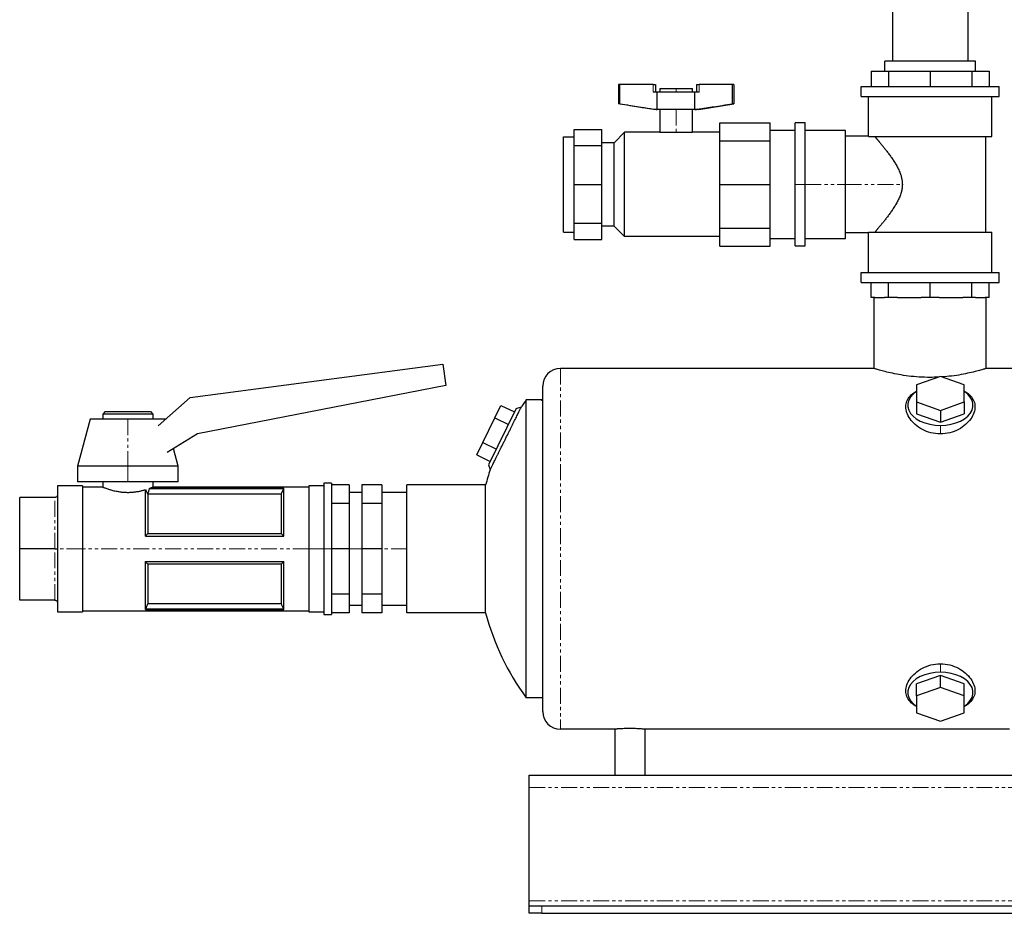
# Model space of a CAD drawing. Header units: millimetres. Extents: x 17 to 1288, y 24 to 827.
# Tile 1 of 4: x 17 to 409, y 24 to 380. Entities that reach past the tile are written whole.
import ezdxf

# ---------------------------------------------------------------- set-up
doc = ezdxf.new("R2010")
doc.units = ezdxf.units.MM
doc.linetypes.add('PHANTOM', pattern=[12.7, 6.35, -1.27, 1.27, -1.27, 1.27, -1.27])

msp = doc.modelspace()

# ---------------------------------------------------------------- linework, layer by layer
at = {"color": 7, "linetype": 'Continuous', "lineweight": 25}
for p, q in [((364.2, 411.66), (364.2, 363.16)), ((394.2, 411.66), (394.2, 363.16)), ((361.2, 359.16), (361.2, 363.16)), ((397.2, 363.16), (361.2, 363.16)), ((397.2, 359.16), (397.2, 363.16)), ((355.75, 359.16), (355.75, 353.16)), ((355.75, 359.16), (362.62, 359.16)), ((362.62, 359.16), (362.62, 353.16)), ((362.62, 359.16), (379.2, 359.16)), ((379.2, 359.16), (379.2, 353.16)), ((379.2, 359.16), (395.78, 359.16)), ((395.78, 359.16), (395.78, 353.16)), ((395.78, 359.16), (402.65, 359.16)), ((402.65, 359.16), (402.65, 353.16)), ((255.25, 353.91), (255.25, 346.24)), ((255.8, 353.91), (255.25, 353.91)), ((255.8, 346.24), (255.8, 353.91)), ((269.05, 353.91), (255.8, 353.91)), ((269.05, 353.91), (270.05, 353.91)), ((270.05, 353.91), (270.05, 350.91)), ((286.38, 353.91), (286.38, 350.91)), ((286.38, 353.91), (287.38, 353.91)), ((300.63, 353.91), (287.38, 353.91)), ((300.63, 346.24), (300.63, 353.91)), ((301.18, 353.91), (300.63, 353.91)), ((301.18, 353.91), (301.18, 346.24)), ((351.77, 349.16), (351.77, 353.16)), ((351.77, 353.16), (406.62, 353.16)), ((406.62, 349.16), (406.62, 353.16)), ((270.73, 350.91), (269.05, 350.91)), ((285.7, 350.91), (270.73, 350.91)), ((270.73, 343.91), (270.73, 350.91)), ((271.71, 352.31), (271.71, 350.91)), ((271.71, 352.31), (278.21, 352.31)), ((278.21, 352.31), (284.71, 352.31)), ((284.71, 350.91), (284.71, 352.31)), ((285.7, 343.91), (285.7, 350.91)), ((287.38, 350.91), (285.7, 350.91)), ((351.77, 349.16), (406.62, 349.16)), ((354.69, 333.31), (354.69, 349.16)), ((403.7, 333.16), (403.7, 349.16)), ((255.8, 346.24), (255.25, 346.24)), ((269.21, 343.91), (255.25, 346.24)), ((287.21, 343.91), (301.18, 346.24)), ((301.18, 346.24), (300.63, 346.24)), ((270.73, 343.91), (269.21, 343.91)), ((285.7, 343.91), (270.73, 343.91)), ((271.71, 343.91), (271.71, 334.88)), ((284.71, 334.88), (284.71, 343.91)), ((287.21, 343.91), (285.7, 343.91)), ((295.59, 338.71), (315.59, 338.71)), ((295.59, 331.52), (295.59, 338.71)), ((315.59, 331.52), (315.59, 338.71)), ((329.59, 338.66), (325.59, 338.66)), ((325.59, 314.16), (325.59, 338.66)), ((329.59, 314.16), (329.59, 338.66)), ((233.42, 295.19), (233.42, 333.13)), ((233.42, 333.13), (237.67, 333.13)), ((237.67, 336.02), (248.67, 336.02)), ((237.67, 329.61), (237.67, 336.02)), ((248.67, 329.61), (248.67, 336.02)), ((253.58, 330.73), (257.74, 334.88)), ((257.74, 293.43), (257.74, 334.88)), ((271.71, 334.88), (257.74, 334.88)), ((271.71, 334.88), (278.21, 334.88)), ((278.21, 334.88), (284.71, 334.88)), ((295.59, 334.88), (284.71, 334.88)), ((315.59, 335.71), (325.59, 335.71)), ((345.59, 335.66), (329.59, 335.66)), ((345.59, 314.16), (345.59, 335.66)), ((354.69, 333.31), (345.59, 333.31)), ((354.81, 333.16), (403.7, 333.16)), ((401.3, 295.16), (401.3, 333.16)), ((237.67, 329.61), (248.67, 329.61)), ((237.67, 314.16), (237.67, 329.61)), ((253.58, 330.73), (248.67, 330.73)), ((248.67, 314.16), (248.67, 329.61)), ((253.58, 297.58), (253.58, 330.73)), ((295.59, 331.52), (315.59, 331.52)), ((295.59, 314.16), (295.59, 331.52)), ((315.59, 314.16), (315.59, 331.52)), ((237.67, 314.16), (248.67, 314.16)), ((237.67, 298.7), (237.67, 314.16)), ((248.67, 298.7), (248.67, 314.16)), ((295.59, 296.79), (295.59, 314.16)), ((295.59, 314.16), (315.59, 314.16)), ((315.59, 296.79), (315.59, 314.16)), ((325.59, 289.66), (325.59, 314.16)), ((329.59, 289.66), (329.59, 314.16)), ((345.59, 292.66), (345.59, 314.16)), ((237.67, 298.7), (248.67, 298.7)), ((237.67, 292.29), (237.67, 298.7)), ((248.67, 292.29), (248.67, 298.7)), ((253.58, 297.58), (248.67, 297.58)), ((253.58, 297.58), (257.74, 293.43)), ((233.42, 295.19), (237.67, 295.19)), ((295.59, 296.79), (315.59, 296.79)), ((295.59, 289.6), (295.59, 296.79)), ((315.59, 289.6), (315.59, 296.79)), ((345.59, 295), (354.69, 295)), ((354.69, 279.16), (354.69, 295)), ((354.81, 295.16), (403.7, 295.16)), ((403.7, 279.16), (403.7, 295.16)), ((237.67, 292.29), (248.67, 292.29)), ((295.59, 293.43), (257.74, 293.43)), ((315.59, 292.6), (325.59, 292.6)), ((329.59, 292.66), (345.59, 292.66)), ((295.59, 289.6), (315.59, 289.6)), ((325.59, 289.66), (329.59, 289.66)), ((351.77, 275.16), (351.77, 279.16)), ((351.77, 279.16), (406.62, 279.16)), ((406.62, 275.16), (406.62, 279.16)), ((351.77, 275.16), (406.62, 275.16)), ((355.75, 269.16), (355.75, 275.16)), ((362.62, 269.16), (362.62, 275.16)), ((379.2, 269.16), (379.2, 275.16)), ((395.78, 269.16), (395.78, 275.16)), ((402.65, 269.16), (402.65, 275.16)), ((357.24, 269.16), (355.75, 269.16)), ((356.95, 240.91), (356.95, 269.16)), ((357.24, 269.16), (361.12, 269.16)), ((362.62, 269.16), (361.12, 269.16)), ((366.22, 269.16), (362.62, 269.16)), ((366.22, 269.16), (375.59, 269.16)), ((379.2, 269.16), (375.59, 269.16)), ((382.81, 269.16), (379.2, 269.16)), ((382.81, 269.16), (392.17, 269.16)), ((395.78, 269.16), (392.17, 269.16)), ((397.27, 269.16), (395.78, 269.16)), ((397.27, 269.16), (401.15, 269.16)), ((402.65, 269.16), (401.15, 269.16)), ((401.45, 240.91), (401.45, 269.16)), ((85.03, 229.34), (185.5, 242.67)), ((185.5, 242.67), (186.64, 234.09)), ((356.95, 240.91), (232.2, 240.91)), ((413.8, 240.91), (401.45, 240.91)), ((383.3, 237.77), (373.8, 234.39)), ((392.8, 234.39), (383.3, 237.77)), ((186.64, 234.09), (87.84, 214.89)), ((225.2, 104.41), (225.2, 233.91)), ((373.8, 234.39), (373.8, 227.64)), ((392.8, 227.64), (392.8, 234.39)), ((72.31, 218.11), (85.03, 229.34)), ((218.64, 109.91), (218.64, 228.41)), ((224.53, 228.41), (218.64, 228.41)), ((225.2, 228.63), (224.53, 228.41)), ((373.8, 227.64), (373.8, 222.91)), ((373.8, 227.64), (383.3, 224.26)), ((383.3, 224.26), (392.8, 227.64)), ((392.8, 227.64), (392.8, 222.91)), ((51.2, 223.76), (50.2, 222.76)), ((51.2, 223.76), (69.2, 223.76)), ((69.2, 223.76), (70.2, 222.76)), ((214.61, 224.99), (203.66, 202.52)), ((206.15, 221.32), (208.55, 226.24)), ((208.55, 226.24), (213.94, 223.61)), ((214.61, 224.99), (216.73, 225.72)), ((383.3, 224.26), (383.3, 219.53)), ((45.2, 220.76), (40.2, 202.01)), ((60.2, 220.76), (45.2, 220.76)), ((50.2, 222.76), (50.2, 220.76)), ((70.2, 222.76), (50.2, 222.76)), ((75.2, 220.76), (60.2, 220.76)), ((70.2, 222.76), (70.2, 220.76)), ((75.2, 220.76), (75.2, 220.76)), ((201.34, 211.46), (206.15, 221.32)), ((206.15, 221.32), (211.54, 218.68)), ((373.8, 222.91), (383.3, 219.53)), ((383.3, 219.53), (392.8, 222.91)), ((87.84, 214.89), (75.8, 207.52)), ((198.93, 206.53), (201.34, 211.46)), ((201.34, 211.46), (206.73, 208.83)), ((80.2, 202.01), (78.32, 209.06)), ((198.93, 206.53), (204.33, 203.9)), ((40.2, 202.01), (40.2, 195.76)), ((60.2, 202.01), (40.2, 202.01)), ((80.2, 202.01), (60.2, 202.01)), ((80.2, 195.76), (80.2, 202.01)), ((203.66, 202.52), (204.29, 200.67)), ((42.2, 194.26), (32.2, 194.26)), ((32.2, 194.26), (32.2, 169.16)), ((60.2, 195.76), (40.2, 195.76)), ((42.2, 194.26), (42.2, 169.16)), ((50.2, 193.76), (42.2, 193.76)), ((50.2, 195.76), (50.2, 193.76)), ((80.2, 195.76), (60.2, 195.76)), ((67.2, 174.16), (67.2, 192.7)), ((68.86, 193.24), (122.2, 193.24)), ((68.86, 193.24), (68.86, 193.2)), ((68.86, 193.2), (122.18, 193.2)), ((70.2, 195.76), (70.2, 193.76)), ((132.2, 193.76), (70.2, 193.76)), ((122.2, 174.16), (122.2, 193.24)), ((138.2, 194.26), (132.2, 194.26)), ((132.2, 194.26), (132.2, 169.16)), ((141.2, 195.26), (138.2, 195.26)), ((138.2, 195.26), (138.2, 169.16)), ((141.2, 195.26), (141.2, 169.16)), ((148.2, 194.59), (141.2, 194.59)), ((148.2, 194.59), (148.2, 187.14)), ((161.2, 194.59), (153.2, 194.59)), ((153.2, 194.59), (153.2, 187.14)), ((161.2, 194.59), (161.2, 187.14)), ((171.2, 143.76), (171.2, 194.56)), ((202.48, 194.56), (171.2, 194.56)), ((202.48, 143.76), (202.48, 194.56)), ((31.2, 189.61), (17.2, 189.61)), ((17.2, 169.16), (17.2, 189.61)), ((68.13, 190.92), (68.13, 175.21)), ((121.27, 190.93), (68.16, 190.93)), ((121.27, 175.21), (121.27, 190.93)), ((153.2, 191.58), (148.2, 191.58)), ((171.2, 191.58), (161.2, 191.58)), ((148.2, 187.14), (141.2, 187.14)), ((148.2, 187.14), (148.2, 169.16)), ((161.2, 187.14), (153.2, 187.14)), ((153.2, 187.14), (153.2, 169.16)), ((161.2, 187.14), (161.2, 169.16)), ((67.2, 174.16), (122.2, 174.16)), ((68.13, 175.21), (121.27, 175.21)), ((31.2, 169.16), (17.2, 169.16)), ((17.2, 148.71), (17.2, 169.16)), ((32.2, 169.16), (32.2, 144.06)), ((42.2, 169.16), (42.2, 144.06)), ((132.2, 169.16), (132.2, 144.06)), ((138.2, 169.16), (138.2, 143.06)), ((141.2, 169.16), (141.2, 143.06)), ((148.2, 169.16), (141.2, 169.16)), ((148.2, 169.16), (148.2, 151.17)), ((161.2, 169.16), (153.2, 169.16)), ((153.2, 169.16), (153.2, 151.17)), ((161.2, 169.16), (161.2, 151.17)), ((67.2, 164.16), (122.2, 164.16)), ((67.2, 145.07), (67.2, 164.16)), ((68.13, 163.1), (68.13, 147.38)), ((121.27, 163.1), (68.13, 163.1)), ((121.27, 147.38), (121.27, 163.1)), ((122.2, 145.07), (122.2, 164.16)), ((148.2, 151.17), (141.2, 151.17)), ((148.2, 151.17), (148.2, 143.72)), ((161.2, 151.17), (153.2, 151.17)), ((153.2, 151.17), (153.2, 143.72)), ((161.2, 151.17), (161.2, 143.72)), ((31.2, 148.71), (17.2, 148.71)), ((67.2, 145.07), (122.2, 145.07)), ((122.18, 145.12), (67.22, 145.12)), ((68.13, 147.38), (121.27, 147.38)), ((148.2, 146.73), (153.2, 146.73)), ((161.2, 146.73), (171.2, 146.73)), ((32.2, 144.06), (42.2, 144.06)), ((42.2, 144.56), (132.2, 144.56)), ((132.2, 144.06), (138.2, 144.06)), ((138.2, 143.06), (141.2, 143.06)), ((148.2, 143.72), (141.2, 143.72)), ((161.2, 143.72), (153.2, 143.72)), ((202.48, 143.76), (171.2, 143.76)), ((383.3, 118.78), (373.8, 115.4)), ((383.3, 114.05), (383.3, 118.78)), ((392.8, 115.4), (383.3, 118.78)), ((373.8, 110.67), (373.8, 115.4)), ((383.3, 114.05), (373.8, 110.67)), ((392.8, 110.67), (383.3, 114.05)), ((392.8, 110.67), (392.8, 115.4)), ((225.2, 109.91), (218.64, 109.91)), ((373.8, 110.67), (373.8, 103.92)), ((392.8, 103.92), (392.8, 110.67)), ((373.8, 103.92), (383.3, 100.54)), ((383.3, 100.54), (392.8, 103.92)), ((253.8, 97.41), (232.2, 97.41)), ((253.8, 97.41), (253.8, 79.16)), ((410.8, 97.41), (265.8, 97.41)), ((265.8, 97.41), (265.8, 79.16)), ((219.8, 79.16), (739.8, 79.16)), ((219.8, 74.16), (219.8, 79.16)), ((219.8, 29.16), (219.8, 74.16)), ((219.8, 27.16), (219.8, 29.16)), ((219.8, 24.16), (219.8, 27.16)), ((219.8, 27.16), (224.8, 27.16)), ((224.8, 24.16), (219.8, 24.16)), ((224.8, 27.16), (734.8, 27.16)), ((224.8, 24.16), (734.8, 24.16))]:
    msp.add_line(p, q, dxfattribs=at)
at = {"color": 8, "linetype": 'PHANTOM', "lineweight": 18}
for p, q in [((269.05, 350.91), (269.05, 353.91)), ((287.38, 353.91), (287.38, 350.91)), ((278.21, 352.31), (278.21, 350.91)), ((278.21, 343.91), (278.21, 334.88)), ((325.59, 314.16), (329.59, 314.16)), ((329.59, 314.16), (345.59, 314.16)), ((345.59, 314.16), (368.17, 314.16)), ((232.2, 240.91), (232.2, 97.41)), ((60.2, 220.76), (60.2, 202.01)), ((383.3, 218.28), (383.3, 214.87)), ((60.2, 202.01), (60.2, 195.76)), ((31.2, 169.16), (31.2, 189.61)), ((31.2, 148.71), (31.2, 169.16)), ((42.2, 169.16), (32.2, 169.16)), ((132.2, 169.16), (42.2, 169.16)), ((138.2, 169.16), (132.2, 169.16)), ((141.2, 169.16), (138.2, 169.16)), ((153.2, 169.16), (148.2, 169.16)), ((171.2, 169.16), (161.2, 169.16)), ((383.3, 120.03), (383.3, 123.44)), ((219.8, 74.16), (739.8, 74.16)), ((219.8, 29.16), (739.8, 29.16)), ((224.8, 27.16), (224.8, 24.16))]:
    msp.add_line(p, q, dxfattribs=at)
at = {"color": 7, "linetype": 'Continuous', "lineweight": 25, "flags": 128}
for points in [[(373.8, 231.8), (373.73, 231.71), (372.42, 230.66), (371.39, 229.5), (370.7, 228.25), (370.34, 226.95), (370.34, 225.63), (370.7, 224.32), (371.39, 223.07), (372.42, 221.91), (373.73, 220.87), (375.31, 219.97), (377.11, 219.25), (379.08, 218.72), (381.16, 218.39), (383.3, 218.28)], [(383.3, 218.28), (385.44, 218.39), (387.52, 218.72), (389.49, 219.25), (391.28, 219.97), (392.86, 220.87), (394.18, 221.91), (395.2, 223.07), (395.9, 224.32), (396.25, 225.63), (396.25, 226.95), (395.9, 228.25), (395.2, 229.5), (394.18, 230.66), (392.86, 231.71), (392.8, 231.79)], [(122.18, 193.2), (122.19, 193.22), (122.2, 193.24)], [(67.22, 145.12), (67.21, 145.09), (67.2, 145.07)], [(122.2, 145.07), (122.19, 145.09), (122.18, 145.12)], [(383.3, 120.03), (381.16, 119.92), (379.08, 119.59), (377.11, 119.06), (375.31, 118.34), (373.73, 117.45), (372.42, 116.4), (371.39, 115.24), (370.7, 113.99), (370.34, 112.69), (370.34, 111.36), (370.7, 110.06), (371.39, 108.81), (372.42, 107.65), (373.73, 106.6), (373.8, 106.52)], [(392.8, 106.52), (392.86, 106.6), (394.18, 107.65), (395.2, 108.81), (395.9, 110.06), (396.25, 111.36), (396.25, 112.69), (395.9, 113.99), (395.2, 115.24), (394.18, 116.4), (392.86, 117.45), (391.28, 118.34), (389.49, 119.06), (387.52, 119.59), (385.44, 119.92), (383.3, 120.03)]]:
    msp.add_lwpolyline(points, dxfattribs=at)
at = {"color": 7, "linetype": 'Continuous', "lineweight": 25}
for centre, radius, start, end in [((232.2, 233.91), 7, 90, 180), ((299.2, 169.16), 100, 143.6654, 145.5528), ((299.2, 169.16), 100, 161.632, 165.2857), ((299.2, 169.16), 100, 194.7143, 216.3346), ((232.2, 104.41), 7, 180, 270)]:
    msp.add_arc(centre, radius, start, end, dxfattribs=at)
for points, knots in [([(255.8, 346.24), (257.16, 346.02), (259.64, 345.62), (263.11, 345.06), (266.05, 344.6), (268.54, 344.22), (270.05, 344), (270.73, 343.91)], [0, 0, 0, 0, 0.273271, 0.500031, 0.697191, 0.863845, 1, 1, 1, 1]), ([(285.7, 343.91), (286.08, 343.96), (286.92, 344.08), (288.25, 344.28), (289.74, 344.5), (291.4, 344.76), (293.69, 345.12), (296.78, 345.62), (299.27, 346.02), (300.63, 346.24)], [0, 0, 0, 0, 0.078024, 0.167034, 0.26703, 0.378016, 0.499991, 0.726691, 1, 1, 1, 1]), ([(357.23, 333.16), (357.24, 333.14), (357.27, 333.1), (357.33, 333.04), (357.39, 332.97), (357.46, 332.89), (357.53, 332.8), (357.62, 332.71), (357.7, 332.6), (357.8, 332.49), (357.9, 332.37), (358.01, 332.24), (358.13, 332.1), (358.25, 331.96), (358.38, 331.81), (358.52, 331.65), (358.66, 331.48), (358.81, 331.3), (358.97, 331.11), (359.3, 330.71), (359.86, 330.04), (360.68, 329.04), (361.56, 327.93), (362.47, 326.74), (363.41, 325.47), (364.35, 324.11), (365.27, 322.68), (366.16, 321.14), (366.95, 319.54), (367.47, 318.2), (367.75, 317.22), (367.9, 316.6), (368.02, 315.98), (368.1, 315.37), (368.16, 314.76), (368.16, 314.36), (368.17, 314.16)], [0, 0, 0, 0, 0.0133647, 0.0267634, 0.0402015, 0.0536845, 0.0672176, 0.0808062, 0.0944555, 0.1081706, 0.1219566, 0.1358186, 0.1497614, 0.1637898, 0.1779088, 0.1921227, 0.2064364, 0.2208541, 0.2353804, 0.2500194, 0.3116774, 0.3749546, 0.437037, 0.4998267, 0.5625176, 0.6241576, 0.6885083, 0.7493726, 0.8146437, 0.8746455, 0.8965265, 0.9179172, 0.9388856, 0.9595043, 0.9798494, 1, 1, 1, 1]), ([(368.17, 314.16), (368.17, 314.05), (368.16, 313.85), (368.15, 313.55), (368.13, 313.25), (368.1, 312.94), (368.06, 312.64), (368.02, 312.33), (367.96, 312.02), (367.9, 311.72), (367.83, 311.41), (367.75, 311.1), (367.66, 310.79), (367.43, 310.02), (366.95, 308.77), (366.17, 307.18), (365.28, 305.64), (364.36, 304.21), (363.41, 302.85), (362.47, 301.58), (361.56, 300.39), (360.68, 299.28), (359.87, 298.28), (359.27, 297.55), (358.85, 297.06), (358.58, 296.74), (358.34, 296.45), (358.11, 296.18), (357.91, 295.94), (357.72, 295.73), (357.56, 295.55), (357.43, 295.39), (357.31, 295.25), (357.26, 295.19), (357.23, 295.16)], [0, 0, 0, 0, 0.010056, 0.02015, 0.030293, 0.040495, 0.050766, 0.061114, 0.07155, 0.082083, 0.092722, 0.103474, 0.11435, 0.125356, 0.185314, 0.250542, 0.311163, 0.375259, 0.437139, 0.500095, 0.562728, 0.624669, 0.687591, 0.748924, 0.77531, 0.801339, 0.827036, 0.852428, 0.877543, 0.90241, 0.927058, 0.951518, 0.975822, 1, 1, 1, 1]), ([(382.47, 237.47), (381.38, 237.42), (378.84, 237.31), (374.8, 237.47), (370.6, 237.87), (366.73, 238.47), (363.37, 239.16), (360.59, 239.85), (358.54, 240.42), (357.2, 240.83), (357.03, 240.88), (356.95, 240.91)], [0, 0, 0, 0, 0.085332, 0.199937, 0.314064, 0.428504, 0.543063, 0.657046, 0.771646, 0.885521, 1, 1, 1, 1]), ([(401.45, 240.91), (401.36, 240.88), (401.2, 240.83), (399.86, 240.42), (397.8, 239.85), (395.03, 239.16), (391.65, 238.47), (387.93, 237.87), (385.22, 237.65), (383.93, 237.54)], [0, 0, 0, 0, 0.144549, 0.28956, 0.43389, 0.578928, 0.723493, 0.868054, 1, 1, 1, 1]), ([(383.3, 214.87), (382.02, 214.97), (379.46, 215.16), (376.02, 216.57), (373.19, 218.52), (371.11, 220.83), (369.83, 223.3), (369.41, 225.73), (369.83, 228.02), (371.17, 229.99), (372.53, 231.26), (373.64, 231.73), (373.8, 231.8)], [0, 0, 0, 0, 0.108911, 0.218176, 0.327495, 0.436616, 0.545731, 0.655018, 0.764074, 0.872878, 0.982049, 1, 1, 1, 1]), ([(392.8, 231.79), (392.96, 231.72), (394.08, 231.25), (395.45, 229.97), (396.77, 227.99), (397.19, 225.71), (396.76, 223.27), (395.47, 220.82), (393.39, 218.51), (390.58, 216.57), (387.13, 215.16), (384.58, 214.97), (383.3, 214.87)], [0, 0, 0, 0, 0.018864, 0.128151, 0.237207, 0.346049, 0.455226, 0.564256, 0.672882, 0.781862, 0.890926, 1, 1, 1, 1]), ([(224.53, 228.41), (224.53, 228.41), (224.59, 228.39), (224.82, 228.32), (224.99, 228.27), (225.2, 228.21)], [0, 0, 0, 0, 0.5, 0.5, 1, 1, 1, 1]), ([(204.29, 200.67), (204.29, 200.67), (204.33, 200.75), (204.45, 200.99), (204.5, 201.09), (204.62, 201.33), (204.69, 201.46), (204.84, 201.77), (204.93, 201.95), (205.12, 202.33), (205.23, 202.55), (205.57, 203.23), (205.83, 203.75), (206.26, 204.63), (206.41, 204.94), (206.73, 205.57), (206.89, 205.9), (207.23, 206.58), (207.4, 206.93), (207.77, 207.66), (207.95, 208.04), (208.52, 209.17), (208.9, 209.95), (209.5, 211.16), (209.71, 211.57), (210.11, 212.39), (210.32, 212.8), (210.92, 214.02), (211.33, 214.83), (211.93, 216.05), (212.13, 216.45), (212.52, 217.23), (212.71, 217.62), (213.08, 218.37), (213.27, 218.74), (213.63, 219.46), (213.8, 219.82), (214.31, 220.84), (214.63, 221.47), (215.06, 222.34), (215.19, 222.62), (215.45, 223.14), (215.57, 223.39), (215.91, 224.07), (216.1, 224.45), (216.34, 224.92), (216.41, 225.06), (216.53, 225.3), (216.57, 225.4), (216.69, 225.64), (216.73, 225.72), (216.73, 225.72)], [0, 0, 0, 0, 0.0625, 0.0625, 0.09375, 0.09375, 0.125, 0.125, 0.15625, 0.15625, 0.1875, 0.1875, 0.25, 0.25, 0.28125, 0.28125, 0.3125, 0.3125, 0.34375, 0.34375, 0.375, 0.375, 0.4375, 0.4375, 0.46875, 0.46875, 0.5, 0.5, 0.5625, 0.5625, 0.59375, 0.59375, 0.625, 0.625, 0.65625, 0.65625, 0.6875, 0.6875, 0.75, 0.75, 0.78125, 0.78125, 0.8125, 0.8125, 0.875, 0.875, 0.90625, 0.90625, 0.9375, 0.9375, 1, 1, 1, 1]), ([(50.2, 193.76), (50.2, 193.75), (50.2, 193.75), (50.21, 193.75), (50.23, 193.74), (50.26, 193.73), (50.3, 193.71), (50.35, 193.69), (50.41, 193.67), (50.47, 193.64), (50.55, 193.62), (50.73, 193.54), (51.12, 193.39), (51.79, 193.15), (52.68, 192.85), (53.62, 192.57), (54.64, 192.3), (55.47, 192.12), (56.48, 191.93), (57.69, 191.76), (59.15, 191.64), (60.62, 191.62), (62.07, 191.69), (63.5, 191.86), (64.62, 192.05), (65.48, 192.24), (66.04, 192.38), (66.63, 192.53), (66.99, 192.63), (67.2, 192.7)], [0, 0, 0, 0, 0.01217, 0.024408, 0.036716, 0.049095, 0.061547, 0.074075, 0.086678, 0.09936, 0.11212, 0.124962, 0.183966, 0.24995, 0.299416, 0.374924, 0.420923, 0.462575, 0.499893, 0.564469, 0.624805, 0.686932, 0.749738, 0.809281, 0.874814, 0.904198, 0.937216, 0.96227, 1, 1, 1, 1]), ([(68.86, 193.24), (68.91, 193.26), (69.01, 193.3), (69.15, 193.35), (69.28, 193.4), (69.4, 193.44), (69.51, 193.48), (69.61, 193.52), (69.7, 193.56), (69.78, 193.59), (69.88, 193.63), (69.98, 193.67), (70.08, 193.71), (70.15, 193.73), (70.19, 193.75), (70.2, 193.75), (70.2, 193.76)], [0, 0, 0, 0, 0.059549, 0.118069, 0.175562, 0.232033, 0.287484, 0.34192, 0.395344, 0.447762, 0.499177, 0.601268, 0.702355, 0.802477, 0.901678, 1, 1, 1, 1]), ([(32.2, 190.61), (32.2, 190.49), (32.18, 190.36), (32.08, 190.11), (32, 190), (31.81, 189.8), (31.69, 189.72), (31.44, 189.63), (31.32, 189.61), (31.2, 189.61)], [0, 0, 0, 0, 0.25, 0.25, 0.5, 0.5, 0.75, 0.75, 1, 1, 1, 1]), ([(31.2, 169.16), (31.32, 169.16), (31.44, 169.16), (31.69, 169.16), (31.81, 169.16), (32, 169.16), (32.08, 169.16), (32.18, 169.16), (32.2, 169.16), (32.2, 169.16)], [0, 0, 0, 0, 0.25, 0.25, 0.5, 0.5, 0.75, 0.75, 1, 1, 1, 1]), ([(31.2, 148.71), (31.32, 148.71), (31.44, 148.68), (31.69, 148.59), (31.81, 148.51), (32, 148.31), (32.08, 148.2), (32.18, 147.95), (32.2, 147.82), (32.2, 147.71)], [0, 0, 0, 0, 0.25, 0.25, 0.5, 0.5, 0.75, 0.75, 1, 1, 1, 1]), ([(373.8, 106.52), (373.63, 106.59), (372.52, 107.06), (371.15, 108.34), (369.82, 110.32), (369.41, 112.6), (369.84, 115.04), (371.13, 117.5), (373.21, 119.81), (376.03, 121.75), (379.47, 123.15), (382.02, 123.34), (383.3, 123.44)], [0, 0, 0, 0, 0.018837, 0.127967, 0.237091, 0.346387, 0.455452, 0.564265, 0.673444, 0.782474, 0.891005, 1, 1, 1, 1]), ([(383.3, 123.44), (384.58, 123.34), (387.14, 123.15), (390.58, 121.74), (393.41, 119.79), (395.49, 117.47), (396.77, 115.01), (397.19, 112.58), (396.77, 110.3), (395.43, 108.33), (394.07, 107.05), (392.96, 106.58), (392.8, 106.52)], [0, 0, 0, 0, 0.109047, 0.218257, 0.327537, 0.43682, 0.545872, 0.654709, 0.763882, 0.872907, 0.981529, 1, 1, 1, 1]), ([(265.8, 97.41), (265.8, 97.41), (265.76, 97.41), (265.65, 97.42), (265.6, 97.42), (265.48, 97.43), (265.35, 97.44), (265.18, 97.45), (265, 97.47), (264.9, 97.47), (264.57, 97.5), (264.32, 97.51), (263.77, 97.55), (263.46, 97.56), (262.81, 97.59), (262.46, 97.61), (261.92, 97.63), (261.73, 97.63), (261.35, 97.64), (261.16, 97.64), (260.59, 97.65), (260.2, 97.66), (259.41, 97.66), (259.02, 97.65), (258.44, 97.64), (258.25, 97.64), (257.87, 97.63), (257.69, 97.63), (257.14, 97.61), (256.8, 97.59), (256.14, 97.56), (255.84, 97.55), (255.28, 97.51), (255.03, 97.5), (254.7, 97.48), (254.6, 97.47), (254.42, 97.45), (254.33, 97.45), (254.11, 97.43), (253.99, 97.42), (253.84, 97.41), (253.8, 97.41), (253.8, 97.41)], [0, 0, 0, 0, 0.0625, 0.0625, 0.09375, 0.09375, 0.125, 0.15625, 0.15625, 0.1875, 0.1875, 0.25, 0.25, 0.3125, 0.3125, 0.375, 0.375, 0.40625, 0.40625, 0.4375, 0.4375, 0.5, 0.5, 0.5625, 0.5625, 0.59375, 0.59375, 0.625, 0.625, 0.6875, 0.6875, 0.75, 0.75, 0.8125, 0.8125, 0.84375, 0.84375, 0.875, 0.875, 0.9375, 0.9375, 1, 1, 1, 1])]:
    msp.add_open_spline(points, degree=3, knots=knots, dxfattribs=at)
for points in [[(354.69, 333.31), (354.69, 333.31), (354.73, 333.26), (354.81, 333.16)], [(354.81, 295.16), (354.73, 295.05), (354.69, 295), (354.69, 295)], [(67.2, 192.7), (67.54, 192.04), (67.85, 191.45), (68.13, 190.92)], [(68.16, 190.93), (68.41, 191.65), (68.65, 192.41), (68.86, 193.2)], [(121.27, 190.93), (121.56, 191.69), (121.87, 192.44), (122.18, 193.2)], [(68.16, 190.93), (68.15, 190.93), (68.14, 190.92), (68.13, 190.92)], [(68.13, 175.21), (67.83, 174.86), (67.53, 174.51), (67.2, 174.16)], [(122.2, 174.16), (121.87, 174.51), (121.56, 174.86), (121.27, 175.21)], [(67.2, 164.16), (67.53, 163.8), (67.83, 163.45), (68.13, 163.1)], [(121.27, 163.1), (121.56, 163.45), (121.87, 163.8), (122.2, 164.16)], [(68.13, 147.38), (67.83, 146.62), (67.53, 145.87), (67.22, 145.12)], [(122.18, 145.12), (121.87, 145.87), (121.56, 146.62), (121.27, 147.38)]]:
    msp.add_open_spline(points, degree=3, dxfattribs=at)

doc.saveas('drawing.dxf')
